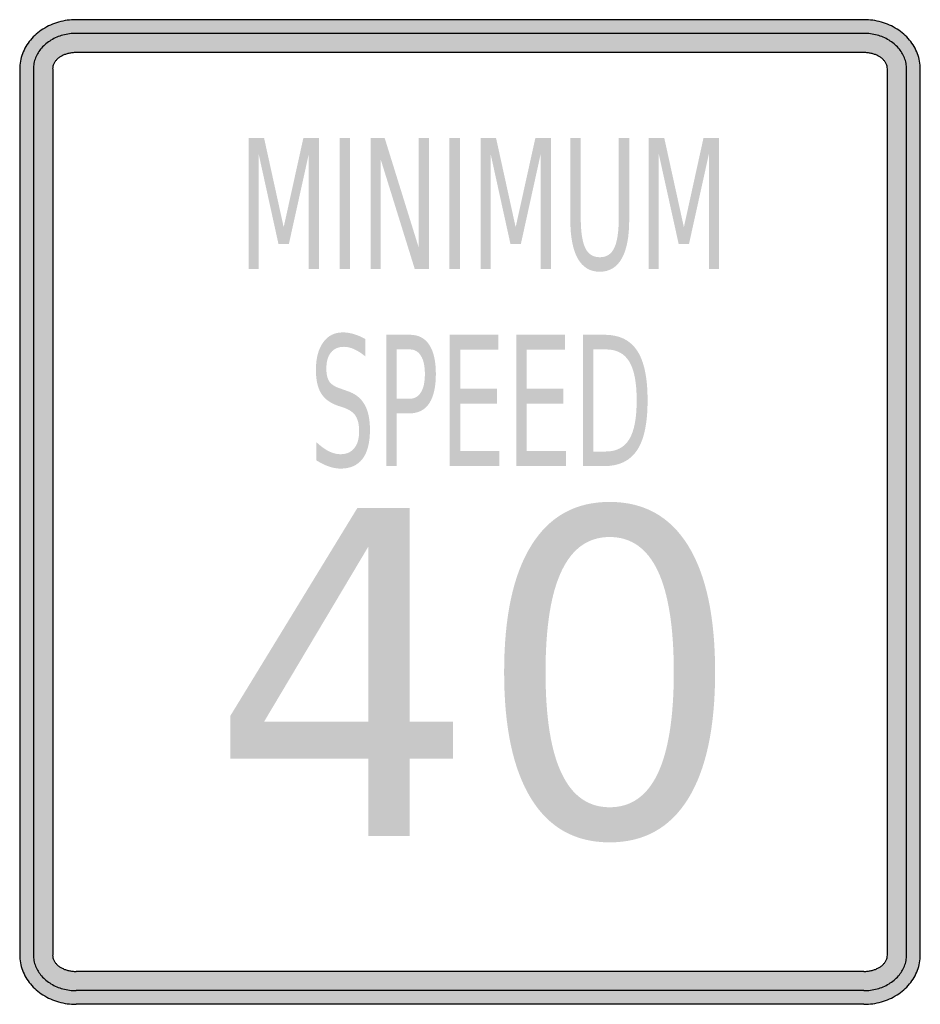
# Model space of a CAD drawing. Header units: inches. Extents: x -0.5 to 0.5, y -0.55 to 0.55.
import ezdxf

# ---------------------------------------------------------------- set-up
doc = ezdxf.new("R2010")
doc.units = ezdxf.units.IN
doc.header["$MEASUREMENT"] = 0

msp = doc.modelspace()

# ---------------------------------------------------------------- hatches: boundary and pattern name
h = msp.add_hatch(color=7)
h.paths.add_polyline_path([(0.5, 0.4922), (0.5, -0.4922), (0.5, -0.4937), (0.4999, -0.4951), (0.4999, -0.4966), (0.4997, -0.4978), (0.4995, -0.4993), (0.4993, -0.5008), (0.4989, -0.5022), (0.4986, -0.5035), (0.4982, -0.505), (0.4978, -0.5064), (0.4975, -0.5077), (0.4969, -0.5091), (0.4964, -0.5104), (0.4958, -0.5119), (0.4953, -0.5132), (0.4946, -0.5144), (0.4938, -0.5157), (0.4931, -0.517), (0.4924, -0.5183), (0.4916, -0.5195), (0.4907, -0.5208), (0.4898, -0.5221), (0.4889, -0.5232), (0.488, -0.5243), (0.4871, -0.5256), (0.486, -0.5266), (0.4849, -0.5277), (0.4838, -0.5288), (0.4827, -0.5299), (0.4816, -0.5308), (0.4805, -0.5319), (0.4793, -0.5328), (0.478, -0.5338), (0.4767, -0.5347), (0.4756, -0.5356), (0.4741, -0.5365), (0.4729, -0.5372), (0.4714, -0.5381), (0.4701, -0.5389), (0.4687, -0.5396), (0.4672, -0.5403), (0.4658, -0.5409), (0.4643, -0.5416), (0.4628, -0.5421), (0.4614, -0.5427), (0.4599, -0.5432), (0.4583, -0.5438), (0.4568, -0.5441), (0.4552, -0.5447), (0.4537, -0.5451), (0.4521, -0.5454), (0.4504, -0.5456), (0.4488, -0.546), (0.4472, -0.5462), (0.4457, -0.5463), (0.4441, -0.5465), (0.4424, -0.5467), (0.4408, -0.5469), (0.4391, -0.5469), (0.4375, -0.5469), (-0.4375, -0.5469), (-0.4391, -0.5469), (-0.4408, -0.5469), (-0.4424, -0.5467), (-0.4441, -0.5465), (-0.4457, -0.5463), (-0.4472, -0.5462), (-0.4488, -0.546), (-0.4504, -0.5456), (-0.4521, -0.5454), (-0.4537, -0.5451), (-0.4552, -0.5447), (-0.4568, -0.5441), (-0.4583, -0.5438), (-0.4599, -0.5432), (-0.4614, -0.5427), (-0.4628, -0.5421), (-0.4643, -0.5416), (-0.4658, -0.5409), (-0.4672, -0.5403), (-0.4687, -0.5396), (-0.4701, -0.5389), (-0.4714, -0.5381), (-0.4729, -0.5372), (-0.4741, -0.5365), (-0.4756, -0.5356), (-0.4767, -0.5347), (-0.478, -0.5338), (-0.4793, -0.5328), (-0.4805, -0.5319), (-0.4816, -0.5308), (-0.4827, -0.5299), (-0.4838, -0.5288), (-0.4849, -0.5277), (-0.486, -0.5266), (-0.4871, -0.5256), (-0.488, -0.5243), (-0.4889, -0.5232), (-0.4898, -0.5221), (-0.4907, -0.5208), (-0.4916, -0.5195), (-0.4924, -0.5183), (-0.4931, -0.517), (-0.4938, -0.5157), (-0.4946, -0.5144), (-0.4953, -0.5132), (-0.4958, -0.5119), (-0.4964, -0.5104), (-0.4969, -0.5091), (-0.4975, -0.5077), (-0.4978, -0.5064), (-0.4982, -0.505), (-0.4986, -0.5035), (-0.4989, -0.5022), (-0.4993, -0.5008), (-0.4995, -0.4993), (-0.4997, -0.4978), (-0.4999, -0.4966), (-0.4999, -0.4951), (-0.5, -0.4937), (-0.5, -0.4922), (-0.5, 0.4922), (-0.5, 0.4937), (-0.4999, 0.4951), (-0.4999, 0.4966), (-0.4997, 0.4978), (-0.4995, 0.4993), (-0.4993, 0.5008), (-0.4989, 0.5022), (-0.4986, 0.5037), (-0.4982, 0.505), (-0.4978, 0.5064), (-0.4975, 0.5077), (-0.4969, 0.5091), (-0.4964, 0.5104), (-0.4958, 0.5119), (-0.4953, 0.5132), (-0.4946, 0.5144), (-0.4938, 0.5159), (-0.4931, 0.5172), (-0.4924, 0.5183), (-0.4916, 0.5195), (-0.4907, 0.5208), (-0.4898, 0.5221), (-0.4889, 0.5232), (-0.488, 0.5243), (-0.4871, 0.5256), (-0.486, 0.5266), (-0.4849, 0.5277), (-0.4838, 0.5288), (-0.4827, 0.5299), (-0.4816, 0.5308), (-0.4805, 0.5319), (-0.4793, 0.5328), (-0.478, 0.5338), (-0.4767, 0.5347), (-0.4756, 0.5356), (-0.4741, 0.5365), (-0.4729, 0.5372), (-0.4714, 0.5381), (-0.4701, 0.5389), (-0.4687, 0.5396), (-0.4672, 0.5403), (-0.4658, 0.5409), (-0.4643, 0.5416), (-0.4628, 0.5421), (-0.4614, 0.5427), (-0.4599, 0.5432), (-0.4583, 0.5438), (-0.4568, 0.5441), (-0.4552, 0.5447), (-0.4537, 0.5451), (-0.4521, 0.5454), (-0.4504, 0.5456), (-0.4488, 0.546), (-0.4472, 0.5462), (-0.4457, 0.5463), (-0.4441, 0.5465), (-0.4424, 0.5467), (-0.4408, 0.5469), (-0.4391, 0.5469), (-0.4375, 0.5469), (0.4375, 0.5469), (0.4391, 0.5469), (0.4408, 0.5469), (0.4424, 0.5467), (0.4441, 0.5465), (0.4457, 0.5463), (0.4472, 0.5462), (0.4488, 0.546), (0.4504, 0.5456), (0.4521, 0.5454), (0.4537, 0.5451), (0.4552, 0.5447), (0.4568, 0.5441), (0.4583, 0.5438), (0.4599, 0.5432), (0.4614, 0.5427), (0.4628, 0.5421), (0.4643, 0.5416), (0.4658, 0.5409), (0.4672, 0.5403), (0.4687, 0.5396), (0.4701, 0.5389), (0.4714, 0.5381), (0.4729, 0.5372), (0.4741, 0.5365), (0.4756, 0.5356), (0.4767, 0.5347), (0.478, 0.5338), (0.4793, 0.5328), (0.4805, 0.5319), (0.4816, 0.5308), (0.4827, 0.5299), (0.4838, 0.5288), (0.4849, 0.5277), (0.486, 0.5266), (0.4871, 0.5256), (0.488, 0.5243), (0.4889, 0.5232), (0.4898, 0.5221), (0.4907, 0.5208), (0.4916, 0.5195), (0.4924, 0.5183), (0.4931, 0.5172), (0.4938, 0.5159), (0.4946, 0.5144), (0.4953, 0.5132), (0.4958, 0.5119), (0.4964, 0.5104), (0.4969, 0.5091), (0.4975, 0.5077), (0.4978, 0.5064), (0.4982, 0.505), (0.4986, 0.5037), (0.4989, 0.5022), (0.4993, 0.5008), (0.4995, 0.4993), (0.4997, 0.4978), (0.4999, 0.4966), (0.4999, 0.4951), (0.5, 0.4937), (0.5, 0.4922)])
h.paths.add_polyline_path([(-0.4375, 0.5104), (-0.4382, 0.5104), (-0.4388, 0.5102), (-0.4395, 0.5102), (-0.4402, 0.5102), (-0.4408, 0.5102), (-0.4415, 0.5101), (-0.4422, 0.5101), (-0.4428, 0.5099), (-0.4435, 0.5099), (-0.4443, 0.5097), (-0.4448, 0.5097), (-0.4455, 0.5095), (-0.4461, 0.5093), (-0.4468, 0.5091), (-0.4474, 0.509), (-0.4481, 0.5088), (-0.4486, 0.5086), (-0.4492, 0.5084), (-0.4499, 0.5082), (-0.4504, 0.5079), (-0.451, 0.5077), (-0.4515, 0.5075), (-0.4523, 0.5071), (-0.4528, 0.507), (-0.4534, 0.5066), (-0.4537, 0.5064), (-0.4543, 0.506), (-0.4548, 0.5057), (-0.4554, 0.5055), (-0.4557, 0.5051), (-0.4563, 0.5048), (-0.4566, 0.5044), (-0.4572, 0.504), (-0.4576, 0.5037), (-0.4581, 0.5033), (-0.4585, 0.503), (-0.4588, 0.5026), (-0.4592, 0.502), (-0.4596, 0.5017), (-0.4599, 0.5013), (-0.4603, 0.5009), (-0.4607, 0.5006), (-0.4608, 0.5), (-0.4612, 0.4997), (-0.4614, 0.4991), (-0.4618, 0.4988), (-0.4619, 0.4982), (-0.4621, 0.4978), (-0.4625, 0.4973), (-0.4627, 0.4969), (-0.4627, 0.4964), (-0.4628, 0.496), (-0.463, 0.4955), (-0.4632, 0.4951), (-0.4632, 0.4946), (-0.4634, 0.4942), (-0.4634, 0.4937), (-0.4634, 0.4931), (-0.4634, 0.4927), (-0.4634, 0.4922), (-0.4634, -0.4922), (-0.4634, -0.4927), (-0.4634, -0.4931), (-0.4634, -0.4937), (-0.4634, -0.494), (-0.4632, -0.4946), (-0.4632, -0.4951), (-0.463, -0.4955), (-0.4628, -0.496), (-0.4627, -0.4964), (-0.4627, -0.4969), (-0.4625, -0.4973), (-0.4621, -0.4978), (-0.4619, -0.4982), (-0.4618, -0.4988), (-0.4614, -0.4991), (-0.4612, -0.4997), (-0.4608, -0.5), (-0.4607, -0.5004), (-0.4603, -0.5009), (-0.4599, -0.5013), (-0.4596, -0.5017), (-0.4592, -0.502), (-0.4588, -0.5024), (-0.4585, -0.5028), (-0.4581, -0.5033), (-0.4576, -0.5037), (-0.4572, -0.504), (-0.4566, -0.5044), (-0.4563, -0.5048), (-0.4557, -0.5051), (-0.4554, -0.5053), (-0.4548, -0.5057), (-0.4543, -0.506), (-0.4537, -0.5062), (-0.4534, -0.5066), (-0.4528, -0.5068), (-0.4523, -0.5071), (-0.4515, -0.5075), (-0.451, -0.5077), (-0.4504, -0.5079), (-0.4499, -0.5082), (-0.4492, -0.5084), (-0.4486, -0.5086), (-0.4481, -0.5088), (-0.4474, -0.509), (-0.4468, -0.5091), (-0.4461, -0.5093), (-0.4455, -0.5095), (-0.4448, -0.5095), (-0.4443, -0.5097), (-0.4435, -0.5099), (-0.4428, -0.5099), (-0.4422, -0.5101), (-0.4415, -0.5101), (-0.4408, -0.5102), (-0.4402, -0.5102), (-0.4395, -0.5102), (-0.4388, -0.5102), (-0.4382, -0.5102), (-0.4375, -0.5104), (0.4375, -0.5104), (0.4382, -0.5102), (0.4388, -0.5102), (0.4395, -0.5102), (0.4402, -0.5102), (0.4408, -0.5102), (0.4415, -0.5101), (0.4422, -0.5101), (0.4428, -0.5099), (0.4435, -0.5099), (0.4443, -0.5097), (0.4448, -0.5095), (0.4455, -0.5095), (0.4461, -0.5093), (0.4468, -0.5091), (0.4474, -0.509), (0.4481, -0.5088), (0.4486, -0.5086), (0.4492, -0.5084), (0.4499, -0.5082), (0.4504, -0.5079), (0.451, -0.5077), (0.4515, -0.5075), (0.4523, -0.5071), (0.4528, -0.5068), (0.4534, -0.5066), (0.4537, -0.5062), (0.4543, -0.506), (0.4548, -0.5057), (0.4554, -0.5053), (0.4557, -0.5051), (0.4563, -0.5048), (0.4566, -0.5044), (0.4572, -0.504), (0.4576, -0.5037), (0.4581, -0.5033), (0.4585, -0.5028), (0.4588, -0.5024), (0.4592, -0.502), (0.4596, -0.5017), (0.4599, -0.5013), (0.4603, -0.5009), (0.4607, -0.5004), (0.4608, -0.5), (0.4612, -0.4997), (0.4614, -0.4991), (0.4618, -0.4988), (0.4619, -0.4982), (0.4621, -0.4978), (0.4625, -0.4973), (0.4627, -0.4969), (0.4627, -0.4964), (0.4628, -0.496), (0.463, -0.4955), (0.4632, -0.4951), (0.4632, -0.4946), (0.4634, -0.494), (0.4634, -0.4937), (0.4634, -0.4931), (0.4634, -0.4927), (0.4634, -0.4922), (0.4634, 0.4922), (0.4634, 0.4927), (0.4634, 0.4931), (0.4634, 0.4937), (0.4634, 0.4942), (0.4632, 0.4946), (0.4632, 0.4951), (0.463, 0.4955), (0.4628, 0.496), (0.4627, 0.4964), (0.4627, 0.4969), (0.4625, 0.4973), (0.4621, 0.4978), (0.4619, 0.4982), (0.4618, 0.4988), (0.4614, 0.4991), (0.4612, 0.4997), (0.4608, 0.5), (0.4607, 0.5006), (0.4603, 0.5009), (0.4599, 0.5013), (0.4596, 0.5017), (0.4592, 0.502), (0.4588, 0.5026), (0.4585, 0.503), (0.4581, 0.5033), (0.4576, 0.5037), (0.4572, 0.504), (0.4566, 0.5044), (0.4563, 0.5048), (0.4557, 0.5051), (0.4554, 0.5055), (0.4548, 0.5057), (0.4543, 0.506), (0.4537, 0.5064), (0.4534, 0.5066), (0.4528, 0.507), (0.4523, 0.5071), (0.4515, 0.5075), (0.451, 0.5077), (0.4504, 0.5079), (0.4499, 0.5082), (0.4492, 0.5084), (0.4486, 0.5086), (0.4481, 0.5088), (0.4474, 0.509), (0.4468, 0.5091), (0.4461, 0.5093), (0.4455, 0.5095), (0.4448, 0.5097), (0.4443, 0.5097), (0.4435, 0.5099), (0.4428, 0.5099), (0.4422, 0.5101), (0.4415, 0.5101), (0.4408, 0.5102), (0.4402, 0.5102), (0.4395, 0.5102), (0.4388, 0.5102), (0.4382, 0.5104), (0.4375, 0.5104), (-0.4375, 0.5104)], flags=0)
for points in [[(-0.2459, 0.4156), (-0.2287, 0.4156), (-0.2069, 0.3164), (-0.185, 0.4156), (-0.1678, 0.4156), (-0.1678, 0.2698), (-0.179, 0.2698), (-0.179, 0.3978), (-0.2011, 0.2978), (-0.2127, 0.2978), (-0.2347, 0.3978), (-0.2347, 0.2698), (-0.2459, 0.2698), (-0.2459, 0.4156)], [(-0.1449, 0.4156), (-0.1333, 0.4156), (-0.1333, 0.2698), (-0.1449, 0.2698), (-0.1449, 0.4156)], [(-0.1104, 0.4156), (-0.0948, 0.4156), (-0.0569, 0.2936), (-0.0569, 0.4156), (-0.0457, 0.4156), (-0.0457, 0.2698), (-0.0613, 0.2698), (-0.0992, 0.3918), (-0.0992, 0.2698), (-0.1104, 0.2698), (-0.1104, 0.4156)], [(-0.0228, 0.4156), (-0.0112, 0.4156), (-0.0112, 0.2698), (-0.0228, 0.2698), (-0.0228, 0.4156)], [(0.0117, 0.4156), (0.0289, 0.4156), (0.0507, 0.3164), (0.0726, 0.4156), (0.0898, 0.4156), (0.0898, 0.2698), (0.0785, 0.2698), (0.0785, 0.3978), (0.0565, 0.2978), (0.0449, 0.2978), (0.0229, 0.3978), (0.0229, 0.2698), (0.0117, 0.2698), (0.0117, 0.4156)], [(0.1984, 0.4156), (0.2157, 0.4156), (0.2375, 0.3164), (0.2593, 0.4156), (0.2765, 0.4156), (0.2765, 0.2698), (0.2653, 0.2698), (0.2653, 0.3978), (0.2432, 0.2978), (0.2317, 0.2978), (0.2096, 0.3978), (0.2096, 0.2698), (0.1984, 0.2698), (0.1984, 0.4156)], [(-0.0224, 0.1969), (0.0315, 0.1969), (0.0315, 0.1802), (-0.0109, 0.1802), (-0.0109, 0.1371), (0.0298, 0.1371), (0.0298, 0.1205), (-0.0109, 0.1205), (-0.0109, 0.0676), (0.0326, 0.0676), (0.0326, 0.051), (-0.0224, 0.051), (-0.0224, 0.1969)], [(0.0515, 0.1969), (0.1055, 0.1969), (0.1055, 0.1802), (0.0631, 0.1802), (0.0631, 0.1371), (0.1038, 0.1371), (0.1038, 0.1205), (0.0631, 0.1205), (0.0631, 0.0676), (0.1066, 0.0676), (0.1066, 0.051), (0.0515, 0.051), (0.0515, 0.1969)]]:
    msp.add_hatch(color=7).paths.add_polyline_path(points)
h = msp.add_hatch(color=7)
edge = h.paths.add_edge_path()
edge.add_line((0.1114, 0.4156), (0.123, 0.4156))
edge.add_line((0.123, 0.4156), (0.123, 0.327))
edge.add_spline(control_points=[(0.123, 0.327), (0.123, 0.3114), (0.1247, 0.3001), (0.128, 0.2933), (0.1313, 0.2864), (0.1367, 0.283), (0.1441, 0.283), (0.1515, 0.283), (0.1569, 0.2864), (0.1602, 0.2933), (0.1635, 0.3001), (0.1652, 0.3114), (0.1652, 0.327)], knot_values=[0, 0, 0, 0, 1, 1, 1, 2, 2, 2, 3, 3, 3, 4, 4, 4, 4], degree=3, periodic=0)
edge.add_line((0.1652, 0.327), (0.1652, 0.4156))
edge.add_line((0.1652, 0.4156), (0.1768, 0.4156))
edge.add_line((0.1768, 0.4156), (0.1768, 0.3246))
edge.add_spline(control_points=[(0.1768, 0.3246), (0.1768, 0.3056), (0.174, 0.2912), (0.1685, 0.2815), (0.163, 0.2718), (0.1549, 0.2669), (0.1441, 0.2669), (0.1333, 0.2669), (0.1252, 0.2718), (0.1197, 0.2815), (0.1142, 0.2912), (0.1114, 0.3056), (0.1114, 0.3246)], knot_values=[0, 0, 0, 0, 1, 1, 1, 2, 2, 2, 3, 3, 3, 4, 4, 4, 4], degree=3, periodic=0)
edge.add_line((0.1114, 0.3246), (0.1114, 0.4156))
h = msp.add_hatch(color=7)
edge = h.paths.add_edge_path()
edge.add_line((-0.1162, 0.1921), (-0.1162, 0.1728))
edge.add_spline(control_points=[(-0.1162, 0.1728), (-0.1206, 0.1764), (-0.1247, 0.1791), (-0.1286, 0.1808), (-0.1325, 0.1826), (-0.1362, 0.1835), (-0.1398, 0.1835), (-0.1461, 0.1835), (-0.151, 0.1814), (-0.1544, 0.1772), (-0.1578, 0.1731), (-0.1595, 0.1671), (-0.1595, 0.1594), (-0.1595, 0.153), (-0.1584, 0.1481), (-0.1561, 0.1448), (-0.1539, 0.1416), (-0.1496, 0.1389), (-0.1432, 0.1369)], knot_values=[0, 0, 0, 0, 1, 1, 1, 2, 2, 2, 3, 3, 3, 4, 4, 4, 5, 5, 5, 6, 6, 6, 6], degree=3, periodic=0)
edge.add_line((-0.1432, 0.1369), (-0.1363, 0.1344))
edge.add_spline(control_points=[(-0.1363, 0.1344), (-0.1276, 0.1316), (-0.1213, 0.1267), (-0.1172, 0.1196), (-0.1131, 0.1126), (-0.1111, 0.1031), (-0.1111, 0.0913), (-0.1111, 0.0771), (-0.1138, 0.0664), (-0.1193, 0.0591), (-0.1249, 0.0518), (-0.133, 0.0482), (-0.1437, 0.0482), (-0.1478, 0.0482), (-0.1521, 0.049), (-0.1566, 0.0505), (-0.1612, 0.0521), (-0.1659, 0.0544), (-0.1708, 0.0575)], knot_values=[0, 0, 0, 0, 1, 1, 1, 2, 2, 2, 3, 3, 3, 4, 4, 4, 5, 5, 5, 6, 6, 6, 6], degree=3, periodic=0)
edge.add_line((-0.1708, 0.0575), (-0.1708, 0.0778))
edge.add_spline(control_points=[(-0.1708, 0.0778), (-0.1661, 0.0733), (-0.1615, 0.0699), (-0.157, 0.0676), (-0.1525, 0.0653), (-0.1481, 0.0642), (-0.1437, 0.0642), (-0.1371, 0.0642), (-0.1321, 0.0664), (-0.1285, 0.0709), (-0.1249, 0.0753), (-0.1231, 0.0816), (-0.1231, 0.0898), (-0.1231, 0.097), (-0.1244, 0.1026), (-0.1269, 0.1066), (-0.1295, 0.1106), (-0.1338, 0.1137), (-0.1396, 0.1157)], knot_values=[0, 0, 0, 0, 1, 1, 1, 2, 2, 2, 3, 3, 3, 4, 4, 4, 5, 5, 5, 6, 6, 6, 6], degree=3, periodic=0)
edge.add_line((-0.1396, 0.1157), (-0.1466, 0.118))
edge.add_spline(control_points=[(-0.1466, 0.118), (-0.1553, 0.121), (-0.1615, 0.1256), (-0.1653, 0.1318), (-0.1692, 0.1381), (-0.1711, 0.1467), (-0.1711, 0.1579), (-0.1711, 0.1708), (-0.1684, 0.1809), (-0.1631, 0.1884), (-0.1578, 0.1958), (-0.1505, 0.1995), (-0.1412, 0.1995), (-0.1371, 0.1995), (-0.1331, 0.1989), (-0.1289, 0.1976), (-0.1248, 0.1964), (-0.1205, 0.1945), (-0.1162, 0.1921)], knot_values=[0, 0, 0, 0, 1, 1, 1, 2, 2, 2, 3, 3, 3, 4, 4, 4, 5, 5, 5, 6, 6, 6, 6], degree=3, periodic=0)
h = msp.add_hatch(color=7)
edge = h.paths.add_edge_path()
edge.add_line((-0.093, 0.1969), (-0.067, 0.1969))
edge.add_spline(control_points=[(-0.067, 0.1969), (-0.0574, 0.1969), (-0.0502, 0.1932), (-0.0453, 0.1858), (-0.0404, 0.1784), (-0.0379, 0.1676), (-0.0379, 0.1533), (-0.0379, 0.1389), (-0.0404, 0.128), (-0.0453, 0.1207), (-0.0502, 0.1133), (-0.0574, 0.1096), (-0.067, 0.1096)], knot_values=[0, 0, 0, 0, 1, 1, 1, 2, 2, 2, 3, 3, 3, 4, 4, 4, 4], degree=3, periodic=0)
edge.add_line((-0.067, 0.1096), (-0.0814, 0.1096))
edge.add_line((-0.0814, 0.1096), (-0.0814, 0.051))
edge.add_line((-0.0814, 0.051), (-0.093, 0.051))
edge.add_line((-0.093, 0.051), (-0.093, 0.1969))
edge = h.paths.add_edge_path(flags=0)
edge.add_line((-0.0814, 0.1806), (-0.0814, 0.1258))
edge.add_line((-0.0814, 0.1258), (-0.067, 0.1258))
edge.add_spline(control_points=[(-0.067, 0.1258), (-0.0616, 0.1258), (-0.0574, 0.1282), (-0.0545, 0.133), (-0.0515, 0.1377), (-0.0501, 0.1445), (-0.0501, 0.1533), (-0.0501, 0.162), (-0.0515, 0.1688), (-0.0545, 0.1735), (-0.0574, 0.1783), (-0.0616, 0.1806), (-0.067, 0.1806)], knot_values=[0, 0, 0, 0, 1, 1, 1, 2, 2, 2, 3, 3, 3, 4, 4, 4, 4], degree=3, periodic=0)
edge.add_line((-0.067, 0.1806), (-0.0814, 0.1806))
h = msp.add_hatch(color=7)
edge = h.paths.add_edge_path()
edge.add_line((0.1255, 0.1969), (0.1492, 0.1969))
edge.add_spline(control_points=[(0.1492, 0.1969), (0.1658, 0.1969), (0.1779, 0.191), (0.1856, 0.1792), (0.1934, 0.1675), (0.1972, 0.1491), (0.1972, 0.1241), (0.1972, 0.0989), (0.1934, 0.0805), (0.1856, 0.0687), (0.1778, 0.0569), (0.1657, 0.051), (0.1492, 0.051)], knot_values=[0, 0, 0, 0, 1, 1, 1, 2, 2, 2, 3, 3, 3, 4, 4, 4, 4], degree=3, periodic=0)
edge.add_line((0.1492, 0.051), (0.1255, 0.051))
edge.add_line((0.1255, 0.051), (0.1255, 0.1969))
edge = h.paths.add_edge_path(flags=0)
edge.add_line((0.1371, 0.1806), (0.1371, 0.0672))
edge.add_line((0.1371, 0.0672), (0.151, 0.0672))
edge.add_spline(control_points=[(0.151, 0.0672), (0.1628, 0.0672), (0.1714, 0.0718), (0.1769, 0.0809), (0.1824, 0.09), (0.1851, 0.1044), (0.1851, 0.1241), (0.1851, 0.1436), (0.1824, 0.1579), (0.1769, 0.167), (0.1714, 0.1761), (0.1628, 0.1806), (0.151, 0.1806)], knot_values=[0, 0, 0, 0, 1, 1, 1, 2, 2, 2, 3, 3, 3, 4, 4, 4, 4], degree=3, periodic=0)
edge.add_line((0.151, 0.1806), (0.1371, 0.1806))
h = msp.add_hatch(color=7)
edge = h.paths.add_edge_path()
edge.add_spline(control_points=[(0.1551, 0.0112), (0.1931, 0.0112), (0.2221, -0.0049), (0.2422, -0.0373), (0.2622, -0.0696), (0.2722, -0.1165), (0.2722, -0.178), (0.2722, -0.2394), (0.2622, -0.2862), (0.2422, -0.3186), (0.2221, -0.3509), (0.1931, -0.367), (0.1551, -0.367), (0.117, -0.367), (0.088, -0.3509), (0.068, -0.3186), (0.0479, -0.2862), (0.0379, -0.2394), (0.0379, -0.178), (0.0379, -0.1165), (0.0479, -0.0696), (0.068, -0.0373), (0.088, -0.0049), (0.117, 0.0112), (0.1551, 0.0112)], knot_values=[0, 0, 0, 0, 1, 1, 1, 2, 2, 2, 3, 3, 3, 4, 4, 4, 5, 5, 5, 6, 6, 6, 7, 7, 7, 8, 8, 8, 8], degree=3, periodic=0)
edge = h.paths.add_edge_path(flags=0)
edge.add_spline(control_points=[(0.1551, -0.0278), (0.1315, -0.0278), (0.1137, -0.0403), (0.1018, -0.0653), (0.0898, -0.0903), (0.0839, -0.1279), (0.0839, -0.178), (0.0839, -0.228), (0.0898, -0.2655), (0.1018, -0.2905), (0.1137, -0.3155), (0.1315, -0.328), (0.1551, -0.328), (0.1788, -0.328), (0.1966, -0.3155), (0.2085, -0.2905), (0.2203, -0.2655), (0.2263, -0.228), (0.2263, -0.178), (0.2263, -0.1279), (0.2203, -0.0903), (0.2085, -0.0653), (0.1966, -0.0403), (0.1788, -0.0278), (0.1551, -0.0278)], knot_values=[0, 0, 0, 0, 1, 1, 1, 2, 2, 2, 3, 3, 3, 4, 4, 4, 5, 5, 5, 6, 6, 6, 7, 7, 7, 8, 8, 8, 8], degree=3, periodic=0)
h = msp.add_hatch(color=7)
h.paths.add_polyline_path([(-0.125, 0.0046), (-0.0671, 0.0046), (-0.0671, -0.233), (-0.0189, -0.233), (-0.0189, -0.274), (-0.0671, -0.274), (-0.0671, -0.36), (-0.1128, -0.36), (-0.1128, -0.274), (-0.2661, -0.274), (-0.2661, -0.2264), (-0.125, 0.0046)])
h.paths.add_polyline_path([(-0.1128, -0.0383), (-0.2287, -0.233), (-0.1128, -0.233), (-0.1128, -0.0383)], flags=0)

# ---------------------------------------------------------------- linework, layer by layer
at = {"color": 7}
for p, q in [((0.4375, 0.5469), (-0.4375, 0.5469)), ((0.4375, 0.5317), (-0.4375, 0.5317)), ((0.4375, 0.5104), (-0.4375, 0.5104)), ((-0.5, 0.4922), (-0.5, -0.4922)), ((-0.4848, 0.4922), (-0.4848, -0.4922)), ((-0.4634, 0.4922), (-0.4634, -0.4922)), ((0.4635, -0.4922), (0.4635, 0.4922)), ((0.4848, -0.4922), (0.4848, 0.4922)), ((0.5, -0.4922), (0.5, 0.4922)), ((0.4375, -0.5103), (-0.4375, -0.5103)), ((0.4375, -0.5316), (-0.4375, -0.5316)), ((0.4375, -0.5469), (-0.4375, -0.5469))]:
    msp.add_line(p, q, dxfattribs=at)
for points in [[(-0.4375, 0.5469), (-0.4408, 0.5469), (-0.444, 0.5467), (-0.4472, 0.5462), (-0.4505, 0.5458), (-0.4537, 0.5451), (-0.4568, 0.5442), (-0.4599, 0.5433), (-0.4629, 0.5422), (-0.4658, 0.5409), (-0.4687, 0.5397), (-0.4715, 0.5381), (-0.4742, 0.5364), (-0.4768, 0.5348), (-0.4793, 0.5329), (-0.4816, 0.5309), (-0.4839, 0.5289), (-0.4861, 0.5267), (-0.4881, 0.5243), (-0.49, 0.5221), (-0.4917, 0.5196), (-0.4931, 0.5171), (-0.4946, 0.5145), (-0.4959, 0.5119), (-0.4969, 0.5091), (-0.4979, 0.5064), (-0.4987, 0.5036), (-0.4992, 0.5008), (-0.4997, 0.4979), (-0.5, 0.4951), (-0.5, 0.4922)], [(0.5, 0.4922), (0.5, 0.4951), (0.4997, 0.4979), (0.4992, 0.5008), (0.4987, 0.5036), (0.4979, 0.5064), (0.4969, 0.5091), (0.4959, 0.5119), (0.4946, 0.5145), (0.4931, 0.5171), (0.4917, 0.5196), (0.49, 0.5221), (0.4881, 0.5243), (0.4861, 0.5267), (0.4839, 0.5289), (0.4816, 0.5309), (0.4793, 0.5329), (0.4768, 0.5348), (0.4742, 0.5364), (0.4715, 0.5381), (0.4687, 0.5397), (0.4658, 0.5409), (0.4629, 0.5422), (0.4599, 0.5433), (0.4568, 0.5442), (0.4537, 0.5451), (0.4505, 0.5458), (0.4472, 0.5462), (0.444, 0.5467), (0.4408, 0.5469), (0.4375, 0.5469)], [(-0.4375, 0.5317), (-0.44, 0.5317), (-0.4424, 0.5315), (-0.4449, 0.5312), (-0.4473, 0.5309), (-0.4497, 0.5304), (-0.4521, 0.5297), (-0.4544, 0.5291), (-0.4567, 0.5283), (-0.4589, 0.5274), (-0.4611, 0.5265), (-0.4632, 0.5254), (-0.4653, 0.5241), (-0.4672, 0.5229), (-0.4691, 0.5216), (-0.4709, 0.5202), (-0.4726, 0.5187), (-0.4742, 0.5171), (-0.4757, 0.5154), (-0.4772, 0.5138), (-0.4784, 0.512), (-0.4796, 0.5102), (-0.4807, 0.5083), (-0.4817, 0.5064), (-0.4825, 0.5044), (-0.4832, 0.5024), (-0.4838, 0.5004), (-0.4842, 0.4984), (-0.4846, 0.4964), (-0.4848, 0.4943), (-0.4848, 0.4922)], [(0.4848, 0.4922), (0.4848, 0.4943), (0.4846, 0.4964), (0.4842, 0.4984), (0.4838, 0.5004), (0.4832, 0.5024), (0.4825, 0.5044), (0.4817, 0.5064), (0.4807, 0.5083), (0.4796, 0.5102), (0.4784, 0.512), (0.4772, 0.5138), (0.4757, 0.5154), (0.4742, 0.5171), (0.4726, 0.5187), (0.4709, 0.5202), (0.4691, 0.5216), (0.4672, 0.5229), (0.4653, 0.5241), (0.4632, 0.5254), (0.4611, 0.5265), (0.4589, 0.5274), (0.4567, 0.5283), (0.4544, 0.5291), (0.4521, 0.5297), (0.4497, 0.5304), (0.4473, 0.5309), (0.4449, 0.5312), (0.4424, 0.5315), (0.44, 0.5317), (0.4375, 0.5317)], [(-0.4375, 0.5104), (-0.4388, 0.5104), (-0.4402, 0.5103), (-0.4415, 0.5101), (-0.4429, 0.51), (-0.4442, 0.5098), (-0.4455, 0.5095), (-0.4468, 0.5092), (-0.448, 0.5088), (-0.4492, 0.5084), (-0.4504, 0.508), (-0.4516, 0.5075), (-0.4528, 0.5069), (-0.4538, 0.5064), (-0.4548, 0.5058), (-0.4558, 0.5051), (-0.4568, 0.5044), (-0.4577, 0.5037), (-0.4585, 0.5029), (-0.4593, 0.5021), (-0.46, 0.5013), (-0.4606, 0.5005), (-0.4612, 0.4997), (-0.4618, 0.4988), (-0.4622, 0.4978), (-0.4626, 0.4969), (-0.4629, 0.496), (-0.4631, 0.4951), (-0.4634, 0.4941), (-0.4635, 0.4932), (-0.4635, 0.4922)], [(0.4635, 0.4922), (0.4635, 0.4932), (0.4634, 0.4941), (0.4631, 0.4951), (0.4629, 0.496), (0.4626, 0.4969), (0.4622, 0.4978), (0.4618, 0.4988), (0.4612, 0.4997), (0.4606, 0.5005), (0.46, 0.5013), (0.4593, 0.5021), (0.4585, 0.5029), (0.4577, 0.5037), (0.4568, 0.5044), (0.4558, 0.5051), (0.4548, 0.5058), (0.4538, 0.5064), (0.4528, 0.5069), (0.4516, 0.5075), (0.4504, 0.508), (0.4492, 0.5084), (0.448, 0.5088), (0.4468, 0.5092), (0.4455, 0.5095), (0.4442, 0.5098), (0.4429, 0.51), (0.4415, 0.5101), (0.4402, 0.5103), (0.4388, 0.5104), (0.4375, 0.5104)], [(-0.5, -0.4922), (-0.5, -0.4951), (-0.4997, -0.4979), (-0.4992, -0.5008), (-0.4987, -0.5036), (-0.4979, -0.5064), (-0.4969, -0.5091), (-0.4959, -0.5118), (-0.4946, -0.5145), (-0.4931, -0.5171), (-0.4917, -0.5196), (-0.49, -0.522), (-0.4881, -0.5243), (-0.4861, -0.5267), (-0.4839, -0.5289), (-0.4816, -0.5309), (-0.4793, -0.5329), (-0.4768, -0.5348), (-0.4742, -0.5364), (-0.4715, -0.5381), (-0.4687, -0.5396), (-0.4658, -0.5409), (-0.4629, -0.5422), (-0.4599, -0.5433), (-0.4568, -0.5442), (-0.4537, -0.5451), (-0.4505, -0.5458), (-0.4472, -0.5462), (-0.444, -0.5466), (-0.4408, -0.5469), (-0.4375, -0.5469)], [(-0.4848, -0.4922), (-0.4848, -0.4943), (-0.4846, -0.4963), (-0.4842, -0.4984), (-0.4838, -0.5004), (-0.4832, -0.5024), (-0.4825, -0.5044), (-0.4817, -0.5064), (-0.4807, -0.5083), (-0.4796, -0.5102), (-0.4784, -0.512), (-0.4772, -0.5137), (-0.4757, -0.5154), (-0.4742, -0.5171), (-0.4726, -0.5187), (-0.4709, -0.5201), (-0.4691, -0.5216), (-0.4672, -0.5229), (-0.4653, -0.5241), (-0.4632, -0.5253), (-0.4611, -0.5264), (-0.4589, -0.5274), (-0.4567, -0.5283), (-0.4544, -0.5291), (-0.4521, -0.5297), (-0.4497, -0.5304), (-0.4473, -0.5308), (-0.4449, -0.5312), (-0.4424, -0.5315), (-0.44, -0.5316), (-0.4375, -0.5316)], [(-0.4635, -0.4922), (-0.4635, -0.4931), (-0.4634, -0.4941), (-0.4631, -0.4951), (-0.4629, -0.496), (-0.4626, -0.4969), (-0.4622, -0.4978), (-0.4618, -0.4987), (-0.4612, -0.4996), (-0.4606, -0.5005), (-0.46, -0.5013), (-0.4593, -0.5021), (-0.4585, -0.5029), (-0.4577, -0.5037), (-0.4568, -0.5044), (-0.4558, -0.5051), (-0.4548, -0.5057), (-0.4538, -0.5063), (-0.4528, -0.5069), (-0.4516, -0.5074), (-0.4504, -0.508), (-0.4492, -0.5084), (-0.448, -0.5088), (-0.4468, -0.5092), (-0.4455, -0.5094), (-0.4442, -0.5097), (-0.4429, -0.51), (-0.4415, -0.5101), (-0.4402, -0.5103), (-0.4388, -0.5103), (-0.4375, -0.5103)], [(0.4375, -0.5469), (0.4408, -0.5469), (0.444, -0.5466), (0.4472, -0.5462), (0.4505, -0.5458), (0.4537, -0.5451), (0.4568, -0.5442), (0.4599, -0.5433), (0.4629, -0.5422), (0.4658, -0.5409), (0.4687, -0.5396), (0.4715, -0.5381), (0.4742, -0.5364), (0.4768, -0.5348), (0.4793, -0.5329), (0.4816, -0.5309), (0.4839, -0.5289), (0.4861, -0.5267), (0.4881, -0.5243), (0.49, -0.522), (0.4917, -0.5196), (0.4931, -0.5171), (0.4946, -0.5145), (0.4959, -0.5118), (0.4969, -0.5091), (0.4979, -0.5064), (0.4987, -0.5036), (0.4992, -0.5008), (0.4997, -0.4979), (0.5, -0.4951), (0.5, -0.4922)], [(0.4375, -0.5316), (0.44, -0.5316), (0.4424, -0.5315), (0.4449, -0.5312), (0.4473, -0.5308), (0.4497, -0.5304), (0.4521, -0.5297), (0.4544, -0.5291), (0.4567, -0.5283), (0.4589, -0.5274), (0.4611, -0.5264), (0.4632, -0.5253), (0.4653, -0.5241), (0.4672, -0.5229), (0.4691, -0.5216), (0.4709, -0.5201), (0.4726, -0.5187), (0.4742, -0.5171), (0.4757, -0.5154), (0.4772, -0.5137), (0.4784, -0.512), (0.4796, -0.5102), (0.4807, -0.5083), (0.4817, -0.5064), (0.4825, -0.5044), (0.4832, -0.5024), (0.4838, -0.5004), (0.4842, -0.4984), (0.4846, -0.4963), (0.4848, -0.4943), (0.4848, -0.4922)], [(0.4375, -0.5103), (0.4388, -0.5103), (0.4402, -0.5103), (0.4415, -0.5101), (0.4429, -0.51), (0.4442, -0.5097), (0.4455, -0.5094), (0.4468, -0.5092), (0.448, -0.5088), (0.4492, -0.5084), (0.4504, -0.508), (0.4516, -0.5074), (0.4528, -0.5069), (0.4538, -0.5063), (0.4548, -0.5057), (0.4558, -0.5051), (0.4568, -0.5044), (0.4577, -0.5037), (0.4585, -0.5029), (0.4593, -0.5021), (0.46, -0.5013), (0.4606, -0.5005), (0.4612, -0.4996), (0.4618, -0.4987), (0.4622, -0.4978), (0.4626, -0.4969), (0.4629, -0.496), (0.4631, -0.4951), (0.4634, -0.4941), (0.4635, -0.4931), (0.4635, -0.4922)]]:
    msp.add_open_spline(points, degree=3, knots=[0, 0, 0, 0, 1, 1, 1, 2, 2, 2, 3, 3, 3, 4, 4, 4, 5, 5, 5, 6, 6, 6, 7, 7, 7, 8, 8, 8, 9, 9, 9, 10, 10, 10, 10], dxfattribs=at)

doc.saveas('drawing.dxf')
